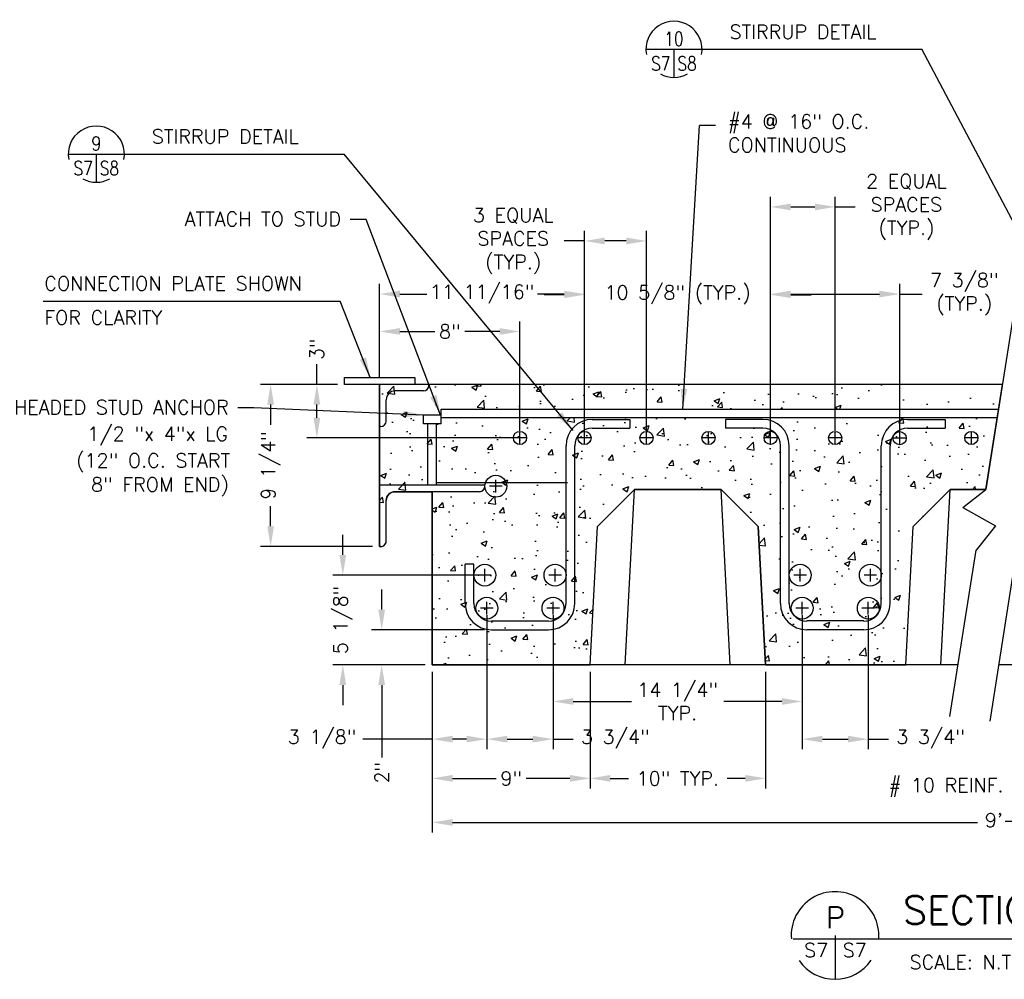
# Model space of a CAD drawing. Header units: feet. Extents: x -437 to 490, y -299 to 147.
# Tile 5 of 7: x -79 to 61, y -24 to 112. Entities that reach past the tile are written whole.
import ezdxf
from ezdxf.enums import TextEntityAlignment as Align

# ---------------------------------------------------------------- set-up
doc = ezdxf.new("R2010")
doc.units = ezdxf.units.FT
doc.header["$LTSCALE"] = 16
doc.header["$MEASUREMENT"] = 0
doc.layers.get('0').update_dxf_attribs({"linetype": 'CONTINUOUS'})
doc.layers.get('DEFPOINTS').update_dxf_attribs({"linetype": 'CONTINUOUS'})
for name, color, linetype in [('2', 7, 'CONTINUOUS'), ('6', 7, 'CONTINUOUS'), ('9', 7, 'CONTINUOUS'), ('COM-CALLOUT', 7, 'CONTINUOUS'), ('COM-DIMS', 2, 'CONTINUOUS'), ('COM-HATCH', 2, 'CONTINUOUS'), ('COM-SHORTBRK', 1, 'CONTINUOUS'), ('S-ANNO-TEXT-LW10', 2, 'CONTINUOUS'), ('S-ANNO-TEXT-LW20', 1, 'CONTINUOUS'), ('S-ANNO-TEXT-LW28', 7, 'CONTINUOUS'), ('S-PR-CONC-SECT', 4, 'CONTINUOUS'), ('S-PR-METAL-SECT', 4, 'CONTINUOUS'), ('S-PR-MISC-EQUIP', 2, 'CONTINUOUS'), ('S-PR-REINF', 13, 'CONTINUOUS'), ('S-PR-REINF-END', 4, 'CONTINUOUS')]:
    doc.layers.add(name, color=color, linetype=linetype)
doc.styles.add('SIMPLEX', font='simplex.shx')
doc.styles.get("Standard").update_dxf_attribs({"font": 'simplex.shx', "height": 0.2})
doc.styles.add('TIGHT', font='SIMPLEX', dxfattribs={"width": 0.85})
doc.dimstyles.new('DIM', dxfattribs={"dimscale": 16, "dimtxt": 0.125, "dimasz": 0.18, "dimexe": 0.09, "dimexo": 0.0625, "dimgap": 0.05, "dimtad": 0, "dimdec": 0, "dimzin": 0, "dimdsep": 46, "dimlunit": 4, "dimtxsty": 'SIMPLEX', "dimcen": 0.09, "dimadec": 0, "dimazin": 0, "dimtfac": 1, "dimtdec": 0, "dimtofl": 0, "dimtmove": 0, "dimatfit": 3, "dimfxl": 0, "dimtolj": 1, "dimtzin": 0, "dimarcsym": 0})

# ---------------------------------------------------------------- blocks, each defined once
blk = doc.blocks.new('*D30')
at = {"layer": 'COM-DIMS', "color": 0}
for p, q in [((-33.13, 36.01), (-33.13, 38.89)), ((-13.89, 33.13), (-34.57, 33.13)), ((-21.38, 20.34), (-34.57, 20.34)), ((-33.13, 17.46), (-33.13, 14.58))]:
    blk.add_line(p, q, dxfattribs=at)
for points in [[(-33.61, 36.01), (-32.65, 36.01), (-33.13, 33.13)], [(-33.61, 17.46), (-32.65, 17.46), (-33.13, 20.34)]]:
    blk.add_solid(points, dxfattribs=at)
at = {"layer": 'DEFPOINTS', "color": 0}
for p in [(-33.13, 33.13), (-12.89, 33.13, -0.03), (-20.38, 20.34, -0.03)]:
    blk.add_point(p, dxfattribs=at)
at = {"layer": 'COM-DIMS', "color": 0, "insert": (-33.13, 26.74), "char_height": 2, "attachment_point": 5, "rotation": 90, "style": 'SIMPLEX'}
blk.add_mtext('\\A1;5 1/8"', dxfattribs=at)
blk = doc.blocks.new('*D31')
at = {"layer": 'COM-DIMS', "color": 0}
for p, q in [((-27.59, 28.22), (-27.59, 31.1)), ((-12.95, 25.34), (-29.03, 25.34)), ((-21.38, 20.34), (-29.03, 20.34)), ((-27.59, 17.46), (-27.59, 7.11))]:
    blk.add_line(p, q, dxfattribs=at)
for points in [[(-28.07, 28.22), (-27.11, 28.22), (-27.59, 25.34)], [(-28.07, 17.46), (-27.11, 17.46), (-27.59, 20.34)]]:
    blk.add_solid(points, dxfattribs=at)
at = {"layer": 'DEFPOINTS', "color": 0}
for p in [(-27.59, 25.34), (-11.95, 25.34, -0.03), (-20.38, 20.34, -0.03)]:
    blk.add_point(p, dxfattribs=at)
at = {"layer": 'COM-DIMS', "color": 0, "insert": (-27.59, 4.98), "char_height": 2, "attachment_point": 5, "rotation": 90, "style": 'SIMPLEX'}
blk.add_mtext('\\A1;2"', dxfattribs=at)
blk = doc.blocks.new('*D32')
at = {"layer": 'COM-DIMS', "color": 0}
for p, q in [((-20.38, 19.34), (-20.38, 2.72)), ((2.1, 19.34), (2.1, 2.72)), ((-17.5, 4.16), (-11.27, 4.16)), ((-0.78, 4.16), (-7.01, 4.16))]:
    blk.add_line(p, q, dxfattribs=at)
for points in [[(-17.5, 4.64), (-17.5, 3.68), (-20.38, 4.16)], [(-0.78, 4.64), (-0.78, 3.68), (2.1, 4.16)]]:
    blk.add_solid(points, dxfattribs=at)
at = {"layer": 'DEFPOINTS', "color": 0}
for p in [(-20.38, 20.34, -0.03), (2.1, 20.34, -0.03), (2.1, 4.16)]:
    blk.add_point(p, dxfattribs=at)
at = {"layer": 'COM-DIMS', "color": 0, "insert": (-9.14, 4.16), "char_height": 2, "attachment_point": 5, "style": 'SIMPLEX'}
blk.add_mtext('\\A1;9"', dxfattribs=at)
blk = doc.blocks.new('*D33')
at = {"layer": 'COM-DIMS', "color": 0}
for p, q in [((-12.61, 27.41), (-12.61, 8.31)), ((-20.38, 19.34), (-20.38, 8.31)), ((-20.38, 9.75), (-30.29, 9.75)), ((-15.49, 9.75), (-17.5, 9.75))]:
    blk.add_line(p, q, dxfattribs=at)
for points in [[(-17.5, 10.23), (-17.5, 9.27), (-20.38, 9.75)], [(-15.49, 10.23), (-15.49, 9.27), (-12.61, 9.75)]]:
    blk.add_solid(points, dxfattribs=at)
at = {"layer": 'DEFPOINTS', "color": 0}
for p in [(-12.61, 28.41, -0.06), (-20.38, 20.34, -0.06), (-20.38, 9.75)]:
    blk.add_point(p, dxfattribs=at)
at = {"layer": 'COM-DIMS', "color": 0, "insert": (-36.09, 9.75), "char_height": 2, "attachment_point": 5, "style": 'SIMPLEX'}
blk.add_mtext('\\A1;3 1/8"', dxfattribs=at)
blk = doc.blocks.new('*D34')
at = {"layer": 'COM-DIMS', "color": 0}
for p, q in [((-12.59, 27.41), (-12.59, 8.31)), ((-3.18, 27.41), (-3.18, 8.31)), ((-9.71, 9.75), (-6.06, 9.75)), ((-3.18, 9.75), (-0.3, 9.75))]:
    blk.add_line(p, q, dxfattribs=at)
for points in [[(-9.71, 10.23), (-9.71, 9.27), (-12.59, 9.75)], [(-6.06, 10.23), (-6.06, 9.27), (-3.18, 9.75)]]:
    blk.add_solid(points, dxfattribs=at)
at = {"layer": 'DEFPOINTS', "color": 0}
for p in [(-12.59, 28.41, -0.06), (-3.18, 28.41, -0.06), (-12.59, 9.75)]:
    blk.add_point(p, dxfattribs=at)
at = {"layer": 'COM-DIMS', "color": 0, "insert": (5.69, 9.75), "char_height": 2, "attachment_point": 5, "style": 'SIMPLEX'}
blk.add_mtext('\\A1;3 3/4"', dxfattribs=at)
blk = doc.blocks.new('*D35')
at = {"layer": 'COM-DIMS', "color": 0}
for p, q in [((2.1, 19.34), (2.1, 2.72)), ((27.09, 19.34), (27.09, 2.72)), ((4.98, 4.16), (7.56, 4.16)), ((24.21, 4.16), (21.63, 4.16))]:
    blk.add_line(p, q, dxfattribs=at)
for points in [[(4.98, 4.64), (4.98, 3.68), (2.1, 4.16)], [(24.21, 4.64), (24.21, 3.68), (27.09, 4.16)]]:
    blk.add_solid(points, dxfattribs=at)
at = {"layer": 'DEFPOINTS', "color": 0}
for p in [(2.1, 20.34, -0.03), (27.09, 20.34, -0.03), (27.09, 4.16)]:
    blk.add_point(p, dxfattribs=at)
at = {"layer": 'COM-DIMS', "color": 0, "insert": (14.6, 4.16), "char_height": 2, "attachment_point": 5, "style": 'SIMPLEX'}
blk.add_mtext('\\A1;10" TYP.', dxfattribs=at)
blk = doc.blocks.new('*D36')
at = {"layer": 'COM-DIMS', "color": 0}
for p, q in [((-3.18, 27.41), (-3.18, 13.68)), ((32.32, 27.41), (32.32, 13.68)), ((-0.3, 15.12), (8.01, 15.12)), ((29.44, 15.12), (21.14, 15.12))]:
    blk.add_line(p, q, dxfattribs=at)
for points in [[(-0.3, 15.6), (-0.3, 14.64), (-3.18, 15.12)], [(29.44, 15.6), (29.44, 14.64), (32.32, 15.12)]]:
    blk.add_solid(points, dxfattribs=at)
at = {"layer": 'DEFPOINTS', "color": 0}
for p in [(-3.18, 28.41, -0.06), (32.32, 28.41, -0.06), (-3.18, 15.12)]:
    blk.add_point(p, dxfattribs=at)
at = {"layer": 'COM-DIMS', "color": 0, "insert": (14.57, 15.12), "char_height": 2, "attachment_point": 5, "style": 'SIMPLEX'}
blk.add_mtext('\\A1;14 1/4"\\PTYP.', dxfattribs=at)
blk = doc.blocks.new('*D37')
at = {"layer": 'COM-DIMS', "color": 0}
for p, q in [((32.32, 27.41), (32.32, 8.31)), ((41.74, 27.41), (41.74, 8.31)), ((35.2, 9.75), (38.86, 9.75)), ((41.74, 9.75), (44.62, 9.75))]:
    blk.add_line(p, q, dxfattribs=at)
for points in [[(35.2, 10.23), (35.2, 9.27), (32.32, 9.75)], [(38.86, 10.23), (38.86, 9.27), (41.74, 9.75)]]:
    blk.add_solid(points, dxfattribs=at)
at = {"layer": 'DEFPOINTS', "color": 0}
for p in [(32.32, 28.41, -0.06), (41.74, 28.41, -0.06), (32.32, 9.75)]:
    blk.add_point(p, dxfattribs=at)
at = {"layer": 'COM-DIMS', "color": 0, "insert": (50.61, 9.75), "char_height": 2, "attachment_point": 5, "style": 'SIMPLEX'}
blk.add_mtext('\\A1;3 3/4"', dxfattribs=at)
blk = doc.blocks.new('DETTAG')
at = {"linetype": 'Continuous'}
blk.add_line((-0.25, 0), (0.25, 0), dxfattribs=at)
blk.add_line((0, 0), (0, -0.25))
for start, end in [(349.193077, 550.806923), (241.044976, 298.955024)]:
    blk.add_arc((0, 0), 0.25, start, end)
at = {"style": 'TIGHT', "width": 0.8}
blk.add_attdef('NO', text='', height=0.125, dxfattribs=at).set_placement((0, 0.03125), align=Align.CENTER)
blk.add_attdef('FROM', text='', height=0.125, dxfattribs=at).set_placement((-0.03125, -0.1875), align=Align.RIGHT)
blk.add_attdef('TO', (0.03125, -0.1875), '', height=0.125, dxfattribs=at)
blk = doc.blocks.new('*D46')
at = {"layer": 'COM-DIMS', "color": 0}
for p, q in [((27.82, 53.69), (27.82, 87.04)), ((37.01, 53.67), (37.01, 87.04)), ((30.7, 85.6), (34.13, 85.6)), ((37.01, 85.6), (39.89, 85.6))]:
    blk.add_line(p, q, dxfattribs=at)
for points in [[(30.7, 86.08), (30.7, 85.12), (27.82, 85.6)], [(34.13, 86.08), (34.13, 85.12), (37.01, 85.6)]]:
    blk.add_solid(points, dxfattribs=at)
at = {"layer": 'DEFPOINTS', "color": 0}
for p in [(27.82, 85.6), (27.82, 52.69, -0.03), (37.01, 52.67, -0.03)]:
    blk.add_point(p, dxfattribs=at)
at = {"layer": 'COM-DIMS', "color": 0, "insert": (47.17, 85.6), "char_height": 2, "attachment_point": 5, "style": 'SIMPLEX'}
blk.add_mtext('\\A1;2 EQUAL\\PSPACES\\P(TYP.)', dxfattribs=at)
blk = doc.blocks.new('*D47')
at = {"layer": 'COM-DIMS', "color": 0}
for p, q in [((27.82, 53.69), (27.82, 74.62)), ((46.21, 53.65), (46.21, 74.62)), ((30.7, 73.18), (43.33, 73.18)), ((46.21, 73.18), (49.42, 73.18))]:
    blk.add_line(p, q, dxfattribs=at)
for points in [[(30.7, 73.66), (30.7, 72.7), (27.82, 73.18)], [(43.33, 73.66), (43.33, 72.7), (46.21, 73.18)]]:
    blk.add_solid(points, dxfattribs=at)
at = {"layer": 'DEFPOINTS', "color": 0}
for p in [(27.82, 73.18), (27.82, 52.69, -0.03), (46.21, 52.65, -0.03)]:
    blk.add_point(p, dxfattribs=at)
at = {"layer": 'COM-DIMS', "color": 0, "insert": (55.41, 73.18), "char_height": 2, "attachment_point": 5, "style": 'SIMPLEX'}
blk.add_mtext('\\A1;7 3/8"\\P(TYP.)', dxfattribs=at)
blk = doc.blocks.new('*D48')
at = {"layer": 'COM-DIMS', "color": 0}
for p, q in [((1.3, 53.67), (1.3, 82.19)), ((10.14, 53.67), (10.14, 82.19)), ((1.3, 80.75), (-1.58, 80.75)), ((7.26, 80.75), (4.18, 80.75))]:
    blk.add_line(p, q, dxfattribs=at)
for points in [[(4.18, 81.23), (4.18, 80.27), (1.3, 80.75)], [(7.26, 81.23), (7.26, 80.27), (10.14, 80.75)]]:
    blk.add_solid(points, dxfattribs=at)
at = {"layer": 'DEFPOINTS', "color": 0}
for p in [(1.3, 80.75), (1.3, 52.67, -0.03), (10.14, 52.67, -0.03)]:
    blk.add_point(p, dxfattribs=at)
at = {"layer": 'COM-DIMS', "color": 0, "insert": (-8.85, 80.75), "char_height": 2, "attachment_point": 5, "style": 'SIMPLEX'}
blk.add_mtext('\\A1;3 EQUAL\\PSPACES\\P(TYP.)', dxfattribs=at)
blk = doc.blocks.new('*D49')
at = {"layer": 'COM-DIMS', "color": 0}
for p, q in [((1.3, 53.67), (1.3, 74.53)), ((27.82, 53.69), (27.82, 74.53)), ((-1.58, 73.09), (-4.46, 73.09)), ((30.7, 73.09), (33.58, 73.09))]:
    blk.add_line(p, q, dxfattribs=at)
for points in [[(-1.58, 73.57), (-1.58, 72.61), (1.3, 73.09)], [(30.7, 73.57), (30.7, 72.61), (27.82, 73.09)]]:
    blk.add_solid(points, dxfattribs=at)
at = {"layer": 'DEFPOINTS', "color": 0}
for p in [(1.3, 73.09), (1.3, 52.67, -0.03), (27.82, 52.69, -0.03)]:
    blk.add_point(p, dxfattribs=at)
at = {"layer": 'COM-DIMS', "color": 0, "insert": (14.56, 73.09), "char_height": 2, "attachment_point": 5, "style": 'SIMPLEX'}
blk.add_mtext('\\A1;10 5/8" (TYP.)', dxfattribs=at)
blk = doc.blocks.new('*D50')
at = {"layer": 'COM-DIMS', "color": 0}
for p, q in [((-27.88, 61.31), (-27.88, 74.62)), ((1.3, 53.67), (1.3, 74.62)), ((-25, 73.18), (-21.18, 73.18)), ((-1.58, 73.18), (-5.39, 73.18))]:
    blk.add_line(p, q, dxfattribs=at)
for points in [[(-25, 73.66), (-25, 72.7), (-27.88, 73.18)], [(-1.58, 73.66), (-1.58, 72.7), (1.3, 73.18)]]:
    blk.add_solid(points, dxfattribs=at)
at = {"layer": 'DEFPOINTS', "color": 0}
for p in [(-27.88, 73.18), (-27.88, 60.31, -0.03), (1.3, 52.67, -0.03)]:
    blk.add_point(p, dxfattribs=at)
at = {"layer": 'COM-DIMS', "color": 0, "insert": (-13.29, 73.18), "char_height": 2, "attachment_point": 5, "style": 'SIMPLEX'}
blk.add_mtext('\\A1;11 11/16"', dxfattribs=at)
blk = doc.blocks.new('*D51')
at = {"layer": 'COM-DIMS', "color": 0}
for p, q in [((-27.88, 61.31), (-27.88, 69.29)), ((-7.89, 53.67), (-7.89, 69.29)), ((-25, 67.85), (-20.02, 67.85)), ((-10.77, 67.85), (-15.75, 67.85))]:
    blk.add_line(p, q, dxfattribs=at)
for points in [[(-25, 68.33), (-25, 67.37), (-27.88, 67.85)], [(-10.77, 68.33), (-10.77, 67.37), (-7.89, 67.85)]]:
    blk.add_solid(points, dxfattribs=at)
at = {"layer": 'DEFPOINTS', "color": 0}
for p in [(-27.88, 67.85), (-27.88, 60.31, -0.03), (-7.89, 52.67, -0.03)]:
    blk.add_point(p, dxfattribs=at)
at = {"layer": 'COM-DIMS', "color": 0, "insert": (-17.88, 67.85), "char_height": 2, "attachment_point": 5, "style": 'SIMPLEX'}
blk.add_mtext('\\A1;8"', dxfattribs=at)
blk = doc.blocks.new('*D52')
at = {"layer": 'COM-DIMS', "color": 0}
for p, q in [((-33.88, 60.31), (-44.85, 60.31)), ((-43.41, 57.43), (-43.41, 54.56)), ((-43.41, 40.08), (-43.41, 42.96)), ((-28.88, 37.2), (-44.85, 37.2))]:
    blk.add_line(p, q, dxfattribs=at)
for points in [[(-43.89, 57.43), (-42.93, 57.43), (-43.41, 60.31)], [(-43.89, 40.08), (-42.93, 40.08), (-43.41, 37.2)]]:
    blk.add_solid(points, dxfattribs=at)
at = {"layer": 'DEFPOINTS', "color": 0}
for p in [(-43.41, 60.31), (-32.88, 60.31, -0.03), (-27.88, 37.2, -0.03)]:
    blk.add_point(p, dxfattribs=at)
at = {"layer": 'COM-DIMS', "color": 0, "insert": (-43.41, 48.76), "char_height": 2, "attachment_point": 5, "rotation": 90, "style": 'SIMPLEX'}
blk.add_mtext('\\A1;9 1/4"', dxfattribs=at)
blk = doc.blocks.new('*D53')
at = {"layer": 'COM-DIMS', "color": 0}
for p, q in [((-36.82, 60.31), (-36.82, 63.19)), ((-33.88, 60.31), (-38.26, 60.31)), ((-36.82, 55.55), (-36.82, 57.43)), ((-8.89, 52.67), (-38.26, 52.67))]:
    blk.add_line(p, q, dxfattribs=at)
for points in [[(-37.3, 57.43), (-36.34, 57.43), (-36.82, 60.31)], [(-37.3, 55.55), (-36.34, 55.55), (-36.82, 52.67)]]:
    blk.add_solid(points, dxfattribs=at)
at = {"layer": 'DEFPOINTS', "color": 0}
for p in [(-36.82, 60.31), (-32.88, 60.31, -0.03), (-7.89, 52.67, -0.03)]:
    blk.add_point(p, dxfattribs=at)
at = {"layer": 'COM-DIMS', "color": 0, "insert": (-36.82, 65.33), "char_height": 2, "attachment_point": 5, "rotation": 90, "style": 'SIMPLEX'}
blk.add_mtext('\\A1;3"', dxfattribs=at)
blk = doc.blocks.new('*D79')
at = {"layer": 'COM-DIMS', "color": 0}
for p, q in [((-20.38, 19.34), (-20.38, -3.56)), ((149.65, 19.34), (149.65, -3.56)), ((-17.5, -2.12), (57.29, -2.12)), ((146.77, -2.12), (75.66, -2.12))]:
    blk.add_line(p, q, dxfattribs=at)
for points in [[(-17.5, -1.64), (-17.5, -2.6), (-20.38, -2.12)], [(146.77, -1.64), (146.77, -2.6), (149.65, -2.12)]]:
    blk.add_solid(points, dxfattribs=at)
at = {"layer": 'DEFPOINTS', "color": 0}
for p in [(-20.38, 20.34, -0.03), (149.65, 20.34, -0.03), (149.65, -2.12)]:
    blk.add_point(p, dxfattribs=at)
at = {"layer": 'COM-DIMS', "color": 0, "insert": (66.47, -2.12), "char_height": 2, "attachment_point": 5, "style": 'SIMPLEX'}
blk.add_mtext('\\A1;9\'-11 3/8"', dxfattribs=at)

msp = doc.modelspace()

# ---------------------------------------------------------------- hatches: boundary and pattern name
at = {"layer": 'COM-HATCH'}
h = msp.add_hatch(dxfattribs=at)
h.set_pattern_fill('AR-CONC', color=256, scale=1.2, style=0)
h.set_pattern_definition([(50, (-520.064, -135.4205), (8.60712, -0.753026), [0.9, -9.9]), (355, (-520.064, -135.4205), (-1.66502, 9.0263), [0.72, -7.92]), (100.4514, (-519.347, -135.483), (6.94211, 8.27327), [0.76488, -8.4137]), (46.1842, (-520.064, -133.02), (12.8069, -1.98623), [1.35, -14.85]), (96.6356, (-518.997, -133.186), (11.21595, 11.68941), [1.14732, -12.62056]), (351.1842, (-520.064, -133.02), (11.21594, 11.68942), [1.08, -11.88]), (21, (-518.864, -133.6205), (7.162885, -4.83143), [0.9, -9.9]), (326, (-518.864, -133.6205), (2.91978, 8.7018), [0.72, -7.92]), (71.4514, (-518.267, -134.023), (10.08267, 3.87037), [0.76488, -8.4137]), (37.5, (-520.0643, -135.4205), (0.145918, 3.994726), [0, -7.824, 0, -8.04, 0, -7.95]), (7.5, (-520.0643, -135.4205), (3.156834, 4.73294), [0, -4.584, 0, -7.644, 0, -3.03]), (327.5, (-522.7403, -135.4205), (6.40587, -0.270658), [0, -3, 0, -9.36, 0, -12.42]), (317.5, (-523.9403, -135.4205), (6.998234, 1.20126), [0, -3.9, 0, -6.216, 0, -8.82])])
h.paths.add_polyline_path([(60.09, 55.58), (-19.13, 55.58), (-19.13, 54.69), (-19.76, 54.69), (-19.76, 46.33), (-1.33, 46.33), (-1.33, 51.54, -0.41856), (2.44, 55.32), (7.75, 55.32), (7.75, 54.07), (2.41, 54.07, -0.001771), (2.42, 54.07), (7.75, 54.07), (7.75, 55.32), (2.39, 55.32, 0.409881), (-1.33, 51.6), (-1.33, 46.33), (-19.76, 46.33), (-19.76, 54.69), (-21.63, 54.69), (-21.63, 55.94), (-19.13, 55.94), (-19.13, 56.78), (60.28, 56.78), (60.84, 60.31), (-27.88, 60.31), (-27.88, 37.22, 0.050425), (-27.72, 37.2), (-27.71, 37.2, 0.411403), (-26.94, 37.98), (-26.94, 43.75, -0.419379), (-25.69, 45.01), (-20.38, 45.01), (-20.38, 20.34), (2.1, 20.34), (3.14, 40.04), (8.42, 45.32), (20.77, 45.32), (26.05, 40.04), (27.09, 20.34), (47.07, 20.34), (48.11, 40.04), (53.39, 45.32), (58.47, 45.32)])

# ---------------------------------------------------------------- linework, layer by layer
at = {"layer": '2', "color": 7}
for p, q in [((-7.89, 51.77, -0.03), (-7.89, 53.57, -0.03)), ((1.31, 51.77, -0.03), (1.31, 53.57, -0.03)), ((10.14, 51.77, -0.03), (10.14, 53.57, -0.03)), ((18.98, 51.77, -0.03), (18.98, 53.57, -0.03)), ((27.82, 51.79, -0.03), (27.82, 53.59, -0.03)), ((37.01, 51.77, -0.03), (37.01, 53.57, -0.03)), ((46.21, 51.75, -0.03), (46.21, 53.55, -0.03)), ((56.42, 51.77, -0.03), (56.42, 53.57, -0.03)), ((-6.99, 52.67, -0.03), (-8.79, 52.67, -0.03)), ((2.2, 52.67, -0.03), (0.41, 52.67, -0.03)), ((11.04, 52.67, -0.03), (9.24, 52.67, -0.03)), ((19.88, 52.67, -0.03), (18.08, 52.67, -0.03)), ((28.72, 52.69, -0.03), (26.92, 52.69, -0.03)), ((37.91, 52.67, -0.03), (36.11, 52.67, -0.03)), ((47.11, 52.65, -0.03), (45.31, 52.65, -0.03)), ((57.32, 52.67, -0.03), (55.52, 52.67, -0.03)), ((-11.33, 44.89, -0.03), (-11.33, 46.69, -0.03)), ((-10.43, 45.79, -0.03), (-12.23, 45.79, -0.03)), ((-12.89, 32.23, -0.03), (-12.89, 34.03, -0.03)), ((-2.89, 32.23, -0.03), (-2.89, 34.03, -0.03)), ((32.03, 32.23, -0.03), (32.03, 34.03, -0.03)), ((42.03, 32.23, -0.03), (42.03, 34.03, -0.03)), ((-11.99, 33.13, -0.03), (-13.79, 33.13, -0.03)), ((-1.99, 33.13, -0.03), (-3.79, 33.13, -0.03)), ((32.93, 33.13, -0.03), (31.13, 33.13, -0.03)), ((42.93, 33.13, -0.03), (41.13, 33.13, -0.03)), ((-11.71, 28.41, -0.03), (-13.51, 28.41, -0.03)), ((-12.61, 27.52, -0.03), (-12.61, 29.31, -0.03)), ((-3.18, 27.52, -0.03), (-3.18, 29.31, -0.03)), ((33.22, 28.41, -0.03), (31.42, 28.41, -0.03)), ((32.32, 27.51, -0.03), (32.32, 29.31, -0.03)), ((42.64, 28.41, -0.03), (40.84, 28.41, -0.03)), ((41.74, 27.51, -0.03), (41.74, 29.31, -0.03))]:
    msp.add_line(p, q, dxfattribs=at)
for centre in [(42.03, 33.13, -0.03), (41.74, 28.41, -0.03)]:
    msp.add_circle(centre, 1.56, dxfattribs=at)
at = {"layer": '6', "color": 30}
for p in [(1.31, 53.57, -0.03), (1.31, 53.57, -0.03), (1.31, 53.57, -0.03), (10.14, 53.57, -0.03), (-8.79, 52.67, -0.03), (-7.89, 52.37, -0.03), (-7.89, 52.37, -0.03), (0.85, 52.82, -0.03), (0.85, 52.82, -0.03), (45.77, 52.82, -0.03)]:
    msp.add_point(p, dxfattribs=at)
at = {"layer": '6', "color": 2}
msp.add_point((-13.79, 33.13, -0.03), dxfattribs=at)
at = {"layer": '9', "color": 7}
msp.add_line((-2.28, 28.41, -0.03), (-4.08, 28.41, -0.03), dxfattribs=at)
at = {"layer": 'COM-CALLOUT'}
for p, q in [((18.05, 108.06, -0.03), (49.37, 108.06, -0.03)), ((-64.25, 93.12), (-32.93, 93.12)), ((-75.84, 72.19), (-33.5, 72.19))]:
    msp.add_line(p, q, dxfattribs=at)
at = {"layer": 'COM-DIMS'}
for p, q in [((19.98, 97.22, 14.03), (17.7, 97.22, 14.03)), ((-29.81, 83.8, -0.03), (-32.09, 83.8, -0.03)), ((-45.82, 56.96, -0.03), (-48.1, 56.96, -0.03))]:
    msp.add_line(p, q, dxfattribs=at)
at = {"layer": 'COM-HATCH', "elevation": -0.03}
msp.add_lwpolyline([(-20.38, 20.34), (2.1, 20.34), (3.14, 40.04), (8.42, 45.32), (20.77, 45.32), (26.05, 40.04), (27.09, 20.34), (47.07, 20.34), (48.11, 40.04), (53.39, 45.32), (58.47, 45.32), (60.84, 60.31), (-27.88, 60.31), (-27.88, 37.2), (-27.72, 37.2, 0.414405), (-26.94, 37.98), (-26.94, 43.76, -0.414272), (-25.69, 45.01), (-20.38, 45.01)], format="xyb", close=True, dxfattribs=at)
at = {"layer": 'COM-SHORTBRK'}
for p, q in [((62.47, 70.63, -0.03), (58.47, 45.32, -0.03)), ((55.23, 42.77, -0.03), (58.47, 45.32, -0.03)), ((55.23, 42.77, -0.03), (59.88, 40.16, -0.03)), ((59.88, 40.16, -0.03), (57.09, 36.66, -0.03)), ((53.34, 12.96, -0.03), (57.09, 36.66, -0.03)), ((59.08, 12.3, -0.03), (62.83, 36, -0.03))]:
    msp.add_line(p, q, dxfattribs=at)
at = {"layer": 'S-ANNO-TEXT-LW20'}
for p, q in [((37, -18.23), (37, -24.45)), ((31.04, -18.73), (107.32, -18.73))]:
    msp.add_line(p, q, dxfattribs=at)
for start, end in [(355.5288, 544.5471), (215.059, 325.4854)]:
    msp.add_arc((37, -18.23), 6.24, start, end, dxfattribs=at)
at = {"layer": 'S-PR-CONC-SECT'}
for p, q in [((60.84, 60.31, -0.03), (-27.88, 60.31, -0.03)), ((-27.88, 37.2, -0.03), (-27.88, 60.31, -0.03)), ((-20.38, 20.34, -0.03), (-20.38, 45.01, -0.03)), ((8.42, 45.32, -0.03), (3.14, 40.04, -0.03)), ((7.11, 20.34, -0.03), (8.42, 45.32, -0.03)), ((20.77, 45.32, -0.03), (8.42, 45.32, -0.03)), ((20.77, 45.32, -0.03), (26.05, 40.04, -0.03)), ((22.08, 20.34, -0.03), (20.77, 45.32, -0.03)), ((53.39, 45.32, -0.03), (48.11, 40.04, -0.03)), ((52.08, 20.34, -0.03), (53.39, 45.32, -0.03)), ((58.47, 45.32, -0.03), (53.39, 45.32, -0.03)), ((2.1, 20.34, -0.03), (3.14, 40.04, -0.03)), ((27.09, 20.34, -0.03), (26.05, 40.04, -0.03)), ((47.07, 20.34, -0.03), (48.11, 40.04, -0.03)), ((54.51, 20.34, -0.03), (-20.38, 20.34, -0.03)), ((149.65, 20.34, -0.03), (60.35, 20.34, -0.03))]:
    msp.add_line(p, q, dxfattribs=at)
at = {"layer": 'S-PR-METAL-SECT'}
for p, q in [((-32.88, 60.31, -0.03), (-32.88, 61.31, -0.03)), ((-32.88, 61.31, -0.03), (-22.88, 61.31, -0.03)), ((-22.88, 61.31, -0.03), (-22.88, 60.31, -0.03)), ((-22.88, 60.31, -0.03), (-32.88, 60.31, -0.03)), ((-21.65, 59.38, -0.03), (-25.69, 59.38, -0.03)), ((-20.88, 60.15, -0.03), (-20.88, 60.31, -0.03)), ((-26.94, 55.08, -0.03), (-26.94, 58.13, -0.03)), ((-21.63, 54.69, -0.03), (-21.63, 55.94, -0.03)), ((-19.13, 55.94, -0.03), (-21.63, 55.94, -0.03)), ((-19.13, 54.69, -0.03), (-19.13, 55.94, -0.03)), ((-27.72, 54.31, -0.03), (-27.88, 54.31, -0.03)), ((-19.13, 54.69, -0.03), (-21.63, 54.69, -0.03)), ((-21.01, 45.95, -0.03), (-21.01, 54.69, -0.03)), ((-19.76, 45.95, -0.03), (-19.76, 54.69, -0.03)), ((-12.89, 45.95, -0.03), (-27.88, 45.95, -0.03)), ((-13.66, 45.01, -0.03), (-25.69, 45.01, -0.03)), ((-12.89, 45.79, -0.03), (-12.89, 45.95, -0.03)), ((-26.94, 37.98, -0.03), (-26.94, 43.76, -0.03)), ((-27.72, 37.2, -0.03), (-27.88, 37.2, -0.03))]:
    msp.add_line(p, q, dxfattribs=at)
for centre, radius, start, end in [((-25.69, 58.13, -0.03), 1.25, 90, 180), ((-21.65, 60.15, -0.03), 0.775, 270, 360), ((-27.72, 55.08, -0.03), 0.775, 270, 360), ((-25.69, 43.76, -0.03), 1.25, 90, 180), ((-13.66, 45.79, -0.03), 0.775, 270, 360), ((-27.72, 37.98, -0.03), 0.775, 270, 360)]:
    msp.add_arc(centre, radius, start, end, dxfattribs=at)
at = {"layer": 'S-PR-MISC-EQUIP'}
msp.add_line((-19.73, 46.33, 14.03), (-1.14, 46.33, 14.03), dxfattribs=at)
at = {"layer": 'S-PR-REINF'}
for p, q in [((-19.13, 55.58, 14.03), (-19.13, 56.78, 14.03)), ((-19.13, 56.78, 14.03), (60.28, 56.78, 14.03)), ((-19.13, 55.58, 14.03), (60.09, 55.58, 14.03)), ((2.41, 55.32, -0.03), (7.75, 55.32, -0.03)), ((7.75, 55.32, -0.03), (7.75, 54.07, -0.03)), ((26.72, 55.32, -0.03), (21.4, 55.32, -0.03)), ((21.4, 55.32, -0.03), (21.4, 54.07, -0.03)), ((47.34, 55.32, -0.03), (52.67, 55.32, -0.03)), ((52.67, 55.32, -0.03), (52.67, 54.07, -0.03)), ((2.41, 54.07, -0.03), (7.75, 54.07, -0.03)), ((26.72, 54.07, -0.03), (21.4, 54.07, -0.03)), ((47.34, 54.07, -0.03), (52.67, 54.07, -0.03)), ((-1.33, 29.08, -0.03), (-1.33, 51.57, -0.03)), ((-0.08, 29.08, -0.03), (-0.08, 51.57, -0.03)), ((29.22, 29.08, -0.03), (29.22, 51.57, -0.03)), ((30.47, 29.08, -0.03), (30.47, 51.57, -0.03)), ((43.59, 29.08, -0.03), (43.59, 51.57, -0.03)), ((44.84, 29.08, -0.03), (44.84, 51.57, -0.03)), ((-15.7, 29.08, -0.03), (-15.7, 34.71, -0.03)), ((-14.45, 34.71, -0.03), (-15.7, 34.71, -0.03)), ((-14.45, 29.08, -0.03), (-14.45, 34.71, -0.03)), ((-11.95, 26.59, -0.03), (-3.83, 26.59, -0.03)), ((-11.95, 25.34, -0.03), (-3.83, 25.34, -0.03)), ((41.09, 26.59, -0.03), (32.97, 26.59, -0.03)), ((41.09, 25.34, -0.03), (32.97, 25.34, -0.03))]:
    msp.add_line(p, q, dxfattribs=at)
for centre, radius, start, end in [((2.42, 51.57, -0.03), 3.75, 90, 180), ((26.72, 51.57, -0.03), 3.75, 0, 90), ((47.34, 51.57, -0.03), 3.75, 90, 180), ((2.42, 51.57, -0.03), 2.5, 90, 180), ((26.72, 51.57, -0.03), 2.5, 0, 90), ((47.34, 51.57, -0.03), 2.5, 90, 180), ((-11.95, 29.08, -0.03), 3.75, 180, 270), ((-11.95, 29.08, -0.03), 2.5, 180, 270), ((-3.83, 29.08, -0.03), 3.75, 270, 360), ((-3.83, 29.08, -0.03), 2.5, 270, 360), ((32.97, 29.08, -0.03), 3.75, 180, 270), ((32.97, 29.08, -0.03), 2.5, 180, 270), ((41.09, 29.08, -0.03), 3.75, 270, 360), ((41.09, 29.08, -0.03), 2.5, 270, 360)]:
    msp.add_arc(centre, radius, start, end, dxfattribs=at)
at = {"layer": 'S-PR-REINF-END'}
for centre, radius in [((-7.89, 52.67, -0.03), 0.937), ((1.3, 52.67, -0.03), 0.937), ((10.14, 52.67, -0.03), 0.937), ((18.98, 52.67, -0.03), 0.937), ((27.82, 52.69, -0.03), 0.937), ((37.01, 52.67, -0.03), 0.937), ((46.21, 52.65, -0.03), 0.937), ((56.42, 52.67, -0.03), 0.937), ((-11.33, 45.79, -0.03), 1.56), ((-12.89, 33.13, -0.03), 1.56), ((-2.89, 33.13, -0.03), 1.56), ((32.03, 33.13, -0.03), 1.56), ((-12.61, 28.41, -0.03), 1.56), ((-3.18, 28.41, -0.03), 1.56), ((32.32, 28.41, -0.03), 1.56)]:
    msp.add_circle(centre, radius, dxfattribs=at)

# ---------------------------------------------------------------- block references
at = {"layer": 'COM-CALLOUT', "xscale": 16, "yscale": 16, "zscale": 16}
for p, values in [((14.05, 108.06, -0.03), {'NO': '10', 'FROM': 'S7', 'TO': 'S8'}), ((-68.25, 93.12), {'NO': '9', 'FROM': 'S7', 'TO': 'S8'})]:
    msp.add_blockref('DETTAG', p, dxfattribs=at).add_auto_attribs(values)

# ---------------------------------------------------------------- texts
at = {"layer": 'COM-CALLOUT', "style": 'SIMPLEX'}
for s, p in [('STIRRUP DETAIL', (21.97, 109.57, -0.03)), ('STIRRUP DETAIL', (-60.34, 94.63)), ('CONNECTION PLATE SHOWN', (-75.66, 73.7)), ('FOR CLARITY', (-75.66, 68.82))]:
    msp.add_text(s, height=2, dxfattribs=at).set_placement(p)
at = {"layer": 'COM-DIMS', "style": 'SIMPLEX'}
for s, p in [('ATTACH TO STUD', (-33.38, 82.88, -0.03)), ('HEADED STUD ANCHOR', (-49.38, 56.04, -0.03)), (' 1/2 "x 4"x LG', (-49.47, 52.25, -0.03)), ('(12" O.C. START', (-49.18, 48.45, -0.03)), ('8" FROM END)', (-49.37, 45.03, -0.03)), ('# 10 REINF. (TYP.)', (70.35, 2.19))]:
    msp.add_text(s, height=2, dxfattribs=at).set_placement(p, align=Align.RIGHT)
at = {"layer": 'COM-DIMS', "insert": (21.74, 98.76), "char_height": 2, "attachment_point": 1, "style": 'SIMPLEX'}
msp.add_mtext('#4 @ 16" O.C.\\PCONTINUOUS', dxfattribs=at)
at = {"layer": 'S-ANNO-TEXT-LW10', "style": 'SIMPLEX'}
msp.add_text('S7', height=2, dxfattribs=at).set_placement((36.02, -21.32), align=Align.RIGHT)
for s, p in [('S7', (38.09, -21.32)), ('SCALE: N.T.S.', (47.62, -23.05))]:
    msp.add_text(s, height=2, dxfattribs=at).set_placement(p)
at = {"layer": 'S-ANNO-TEXT-LW28'}
msp.add_text('SECTION', height=4, dxfattribs=at).set_placement((46.68, -16.61))
msp.add_text('P', height=3, dxfattribs=at).set_placement((37.06, -17.17), align=Align.CENTER)

# ---------------------------------------------------------------- dimensions: what is measured, and where the dimension line sits
at = {"layer": 'COM-DIMS'}
for base, p1, p2, angle, text, picture, middle in [((27.82, 85.6, 0), (37.01, 52.67, -0.03), (27.82, 52.69, -0.03), 180, '2 EQUAL\\PSPACES\\P(TYP.)', '*D46', (47.17, 85.6, 0)), ((1.3, 80.75, 0), (10.14, 52.67, -0.03), (1.3, 52.67, -0.03), 180, '3 EQUAL\\PSPACES\\P(TYP.)', '*D48', (-8.85, 80.75, 0)), ((1.3, 73.09, 0), (27.82, 52.69, -0.03), (1.3, 52.67, -0.03), 180, '10 5/8" (TYP.)', '*D49', (14.56, 73.09, 0)), ((27.82, 73.18, 0), (46.21, 52.65, -0.03), (27.82, 52.69, -0.03), 180, '7 3/8"\\P(TYP.)', '*D47', (55.41, 73.18, 0)), ((-27.88, 73.18), (1.3, 52.67, -0.03), (-27.88, 60.31, -0.03), 180, '11 11/16"', '*D50', (-13.29, 73.18)), ((-36.82, 60.31), (-7.89, 52.67, -0.03), (-32.88, 60.31, -0.03), 90, '3"', '*D53', (-36.82, 65.33)), ((-43.41, 60.31), (-27.88, 37.2, -0.03), (-32.88, 60.31, -0.03), 90, '9 1/4"', '*D52', (-43.41, 48.76)), ((-33.13, 33.13), (-20.38, 20.34, -0.03), (-12.89, 33.13, -0.03), 90, '5 1/8"', '*D30', (-33.13, 26.74)), ((-27.59, 25.34), (-20.38, 20.34, -0.03), (-11.95, 25.34, -0.03), 90, '2"', '*D31', (-27.59, 4.98)), ((-20.38, 9.75, 0.03), (-12.61, 28.41, -0.03), (-20.38, 20.34, -0.03), 180, '3 1/8"', '*D33', (-36.09, 9.75, 0.03)), ((-12.59, 9.75, 0.03), (-3.18, 28.41, -0.03), (-12.59, 28.41, -0.03), 180, '3 3/4"', '*D34', (5.69, 9.75, 0.03)), ((-3.18, 15.12, 0.03), (32.32, 28.41, -0.03), (-3.18, 28.41, -0.03), 180, '14 1/4"\\PTYP.', '*D36', (14.57, 15.12, 0.03)), ((32.32, 9.75, 0.03), (41.74, 28.41, -0.03), (32.32, 28.41, -0.03), 180, '3 3/4"', '*D37', (50.61, 9.75, 0.03)), ((2.1, 4.16), (-20.38, 20.34, -0.03), (2.1, 20.34, -0.03), 180, '9"', '*D32', (-9.14, 4.16)), ((149.65, -2.12), (-20.38, 20.34, -0.03), (149.65, 20.34, -0.03), 180, '9\'-11 3/8"', '*D79', (66.47, -2.12)), ((27.09, 4.16), (2.1, 20.34, -0.03), (27.09, 20.34, -0.03), 180, '10" TYP.', '*D35', (14.6, 4.16))]:
    dim = msp.add_linear_dim(base=base, p1=p1, p2=p2, angle=angle, text=text, dimstyle='DIM', dxfattribs=at)
    dim.commit()
    dim.dimension.update_dxf_attribs({"geometry": picture, "text_midpoint": middle, "dimtype": 160})
dim = msp.add_linear_dim(base=(-27.88, 67.85), p1=(-7.89, 52.67, -0.03), p2=(-27.88, 60.31, -0.03), angle=180, text='8"', dimstyle='DIM', dxfattribs=at)
dim.commit()
dim.dimension.update_dxf_attribs({"geometry": '*D51', "text_midpoint": (-17.88, 67.85)})

# ---------------------------------------------------------------- leaders
at = {"layer": 'COM-CALLOUT'}
for points in [[(77.28, 55.23, -0.03), (49.37, 108.06, -0.03)], [(-0.42, 53.84), (-32.93, 93.12)], [(-29.21, 61.31), (-33.5, 72.19)]]:
    msp.add_leader(points, dimstyle='DIM', dxfattribs=at)
at = {"layer": 'COM-DIMS'}
for points in [[(15.3, 56.78, 14.03), (17.7, 97.22, 14.03)], [(-19.2, 55.94, -0.03), (-29.81, 83.8, -0.03)], [(-21.63, 55.94, -0.03), (-45.82, 56.96, -0.03)]]:
    msp.add_leader(points, dimstyle='DIM', dxfattribs=at)

doc.saveas('drawing.dxf')
